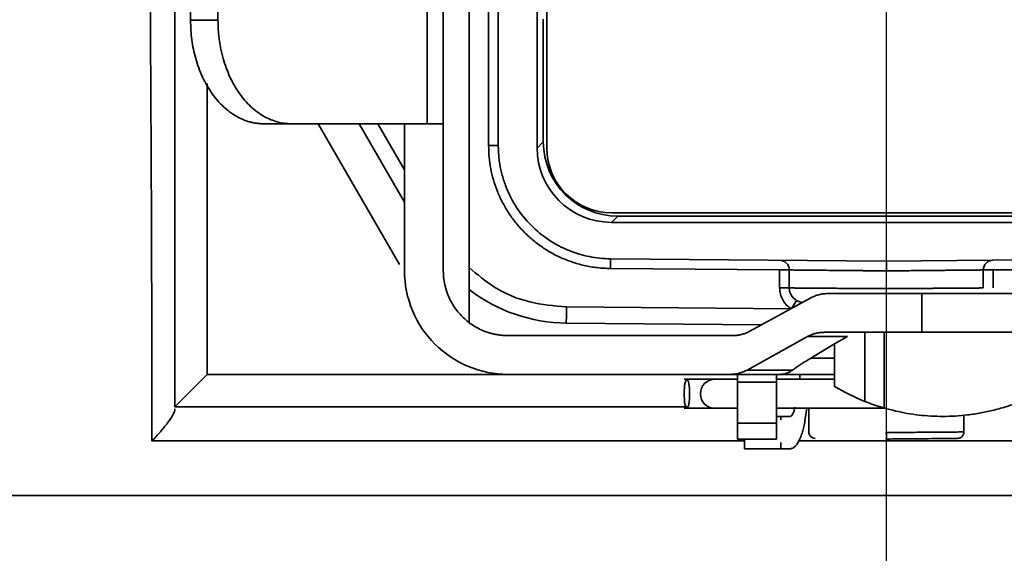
# Model space of a CAD drawing. Header units: millimetres. Extents: x 116 to 166, y 85 to 196.
# Tile 5 of 14: x 151.97 to 155.02, y 91.34 to 92.99. Entities that reach past the tile are written whole.
import ezdxf

# ---------------------------------------------------------------- set-up
doc = ezdxf.new("R2010")
doc.units = ezdxf.units.MM
doc.layers.add('SLD-0', color=179, linetype='Continuous')
doc.layers.add('标注层', color=7, linetype='Continuous')
doc.styles.add('SLDTEXTSTYLE1', font='GOTHIC.TTF', dxfattribs={"width": 0.79431})
doc.styles.add('SLDTEXTSTYLE2', font='GOTHIC.TTF', dxfattribs={"width": 0.913})
doc.dimstyles.new('SLDDIMSTYLE0', dxfattribs={"dimtxt": 2.5, "dimasz": 3.5, "dimexe": 0, "dimexo": 0.0625, "dimgap": 0.625, "dimtad": 2, "dimlfac": 10, "dimrnd": 1e-09, "dimzin": 12, "dimdsep": 46, "dimtxsty": 'SLDTEXTSTYLE1', "dimblk1": 'NONE', "dimblk2": 'NONE', "dimsah": 1, "dimcen": 0.09, "dimadec": 0, "dimazin": 3, "dimtfac": 1, "dimtofl": 0, "dimtmove": 0, "dimatfit": 3, "dimldrblk": 'NONE', "dimfxl": 0, "dimfrac": 2, "dimtolj": 1, "dimtzin": 12, "dimarcsym": 0})

# ---------------------------------------------------------------- blocks, each defined once
blk = doc.blocks.new('_D_6')
at = {"layer": '标注层'}
for p, q in [((140.2384, 108.0369), (140.2384, 85.2751)), ((154.6534, 93.8219), (154.6534, 85.2751)), ((154.6534, 85.7751), (140.2384, 85.7751))]:
    blk.add_line(p, q, dxfattribs=at)
for points in [[(140.2384, 85.7751), (142.2384, 85.5251), (142.2384, 86.0251)], [(154.6534, 85.7751), (152.6534, 86.0251), (152.6534, 85.5251)]]:
    blk.add_solid(points, dxfattribs=at)
at = {"layer": '标注层', "insert": (143.1386, 88.9978), "char_height": 2.5, "attachment_point": 1, "style": 'SLDTEXTSTYLE2'}
blk.add_mtext('144.15', dxfattribs=at)
blk = doc.blocks.new('_NONE')

msp = doc.modelspace()

# ---------------------------------------------------------------- linework, layer by layer
at = {"layer": 'SLD-0', "color": 179, "linetype": 'Continuous', "lineweight": 35}
for p, q in [((152.4534, 91.7969), (152.4534, 94.9969)), ((153.3634, 92.0565), (153.3634, 94.8374)), ((153.4234, 92.6043), (153.4234, 94.2894)), ((153.4534, 94.2894), (153.4534, 92.6043)), ((153.5734, 94.2969), (153.5734, 92.5969)), ((153.2336, 94.2219), (153.2336, 92.6719)), ((153.2834, 94.2219), (153.2834, 92.6719)), ((152.5017, 92.9919), (152.5017, 93.9019)), ((152.5865, 93.9019), (152.5865, 92.9919)), ((153.6034, 92.5969), (153.6034, 93.0266)), ((152.5017, 92.9919), (152.5865, 92.9919)), ((153.5926, 92.6161), (153.5926, 92.9956)), ((152.7279, 92.6719), (152.8128, 92.6719)), ((152.8128, 92.6719), (153.2336, 92.6719)), ((153.1477, 92.2369), (152.8965, 92.6719)), ((153.1634, 92.4295), (153.0235, 92.6719)), ((153.1634, 92.6719), (153.1634, 92.2169)), ((153.2834, 92.2169), (153.2834, 92.6719)), ((153.4234, 92.6043), (153.4534, 92.6043)), ((153.5734, 92.5969), (153.5926, 92.6161)), ((155.5034, 92.3969), (153.8034, 92.3969)), ((153.8226, 92.3861), (153.8034, 92.3669)), ((153.8034, 92.3669), (155.5034, 92.3669)), ((155.4842, 92.3861), (153.8226, 92.3861)), ((153.8001, 92.2243), (153.8004, 92.2543)), ((153.8004, 92.2543), (154.6534, 92.2469)), ((154.6534, 92.2469), (155.5065, 92.2543)), ((154.3234, 92.2197), (153.8001, 92.2243)), ((154.3234, 92.1641), (154.3234, 92.2197)), ((154.3534, 92.2197), (154.3534, 92.1641)), ((154.9534, 92.2197), (154.9534, 92.1641)), ((155.5067, 92.2243), (154.9834, 92.2197)), ((154.9834, 92.2197), (154.9834, 92.1641)), ((154.3534, 92.1641), (154.3234, 92.1641)), ((154.7634, 92.1469), (154.4726, 92.1469)), ((154.7634, 92.1469), (154.7634, 92.0269)), ((154.4199, 92.1335), (154.2314, 92.0303)), ((154.2679, 92.0502), (153.6637, 92.0555)), ((154.4614, 92.0269), (154.7634, 92.0269)), ((154.5871, 92.0269), (154.5871, 91.8133)), ((154.647, 91.7927), (154.647, 92.0269)), ((154.1787, 92.0169), (153.4834, 92.0169)), ((154.2228, 91.9103), (154.4092, 92.0135)), ((154.5336, 92.0135), (154.4092, 92.0135)), ((154.4198, 91.9469), (154.4934, 91.9912)), ((154.5336, 92.0135), (154.4934, 91.9912)), ((154.4934, 91.9912), (154.4934, 91.9469)), ((154.4934, 91.9469), (154.4198, 91.9469)), ((154.4934, 91.9469), (154.4934, 91.8598)), ((154.3635, 91.9103), (154.2228, 91.9103)), ((152.4534, 91.7969), (152.5534, 91.8969)), ((154.1706, 91.8969), (153.4834, 91.8969)), ((154.1234, 91.8819), (154.0282, 91.8819)), ((154.1934, 91.8819), (154.1234, 91.8819)), ((154.3253, 91.8969), (154.1706, 91.8969)), ((154.3134, 91.8723), (154.1934, 91.8723)), ((154.1934, 91.8723), (154.1934, 91.7461)), ((154.4934, 91.8819), (154.3134, 91.8819)), ((154.3134, 91.8723), (154.3134, 91.7461)), ((154.4934, 91.8969), (154.3253, 91.8969)), ((154.3869, 91.8969), (154.3845, 91.8819)), ((154.0366, 91.7969), (152.4534, 91.7969)), ((154.0282, 91.7919), (154.1234, 91.7919)), ((154.1234, 91.7919), (154.1932, 91.7919)), ((154.3134, 91.7919), (154.6515, 91.7919)), ((154.4018, 91.7535), (154.4079, 91.7919)), ((154.4134, 91.7919), (154.4134, 91.7166)), ((154.3274, 91.7669), (154.3134, 91.7669)), ((154.3274, 91.7669), (154.3274, 91.7567)), ((154.3553, 91.7669), (154.3274, 91.7669)), ((154.8934, 91.7166), (154.8934, 91.7712)), ((154.1934, 91.7461), (154.3134, 91.7461)), ((154.1932, 91.6969), (154.3137, 91.6969)), ((154.2146, 91.6969), (154.2146, 91.6669)), ((154.3274, 91.6669), (154.2146, 91.6669)), ((154.3274, 91.6863), (154.3274, 91.6669)), ((154.3274, 91.6669), (154.3553, 91.6669)), ((154.6534, 91.5219), (146.7534, 91.5219)), ((162.5534, 91.5219), (154.6534, 91.5219))]:
    msp.add_line(p, q, dxfattribs=at)
at = {"layer": 'SLD-0', "color": 8, "linetype": 'Continuous', "lineweight": 35}
for p, q in [((152.5534, 92.7963), (152.5534, 91.8969)), ((153.1634, 92.5295), (153.0813, 92.6719)), ((154.3617, 92.1016), (154.3756, 92.1253)), ((154.3578, 92.0994), (153.6642, 92.1055)), ((152.5534, 91.8969), (153.4834, 91.8969)), ((154.2146, 91.6909), (152.3821, 91.6909)), ((156.9247, 91.6909), (154.3824, 91.6909))]:
    msp.add_line(p, q, dxfattribs=at)
at = {"layer": 'SLD-0', "color": 179, "linetype": 'Continuous', "lineweight": 35}
for centre, radius, start, end in [((153.8034, 92.5969), 0.2, 180, 270), ((154.3234, 92.2197), 0.03, 0, 89.5), ((154.9834, 92.2197), 0.03, 90.5, 180), ((153.6681, 92.5555), 0.5, 232.4626, 269.5), ((154.3984, 92.1641), 0.045, 180, 264.3975), ((154.1234, 91.8369), 0.045, 90, 270)]:
    msp.add_arc(centre, radius, start, end, dxfattribs=at)
for centre in [(153.8226, 92.6161), (153.8034, 92.5969)]:
    msp.add_ellipse(centre, major_axis=(-0.1626, -0.1626), ratio=0.999924, start_param=5.497825, end_param=7.068545, dxfattribs=at)
for points, knots in [([(152.3821, 91.6909), (152.3821, 91.7783), (152.382, 91.8655), (152.3818, 92.037), (152.3816, 92.1211), (152.3811, 92.2859), (152.3808, 92.3666), (152.3803, 92.4851), (152.3801, 92.5241), (152.3797, 92.6014), (152.3795, 92.6395), (152.3785, 92.8259), (152.3776, 92.9631), (152.3766, 93.2227), (152.3763, 93.3441), (152.3769, 93.5844), (152.3776, 93.7033), (152.3799, 93.9529), (152.3816, 94.0842), (152.3843, 94.2953), (152.3852, 94.368), (152.3865, 94.4815), (152.3869, 94.52), (152.3877, 94.5987), (152.3881, 94.6389), (152.3899, 94.8418), (152.3909, 95.0103), (152.3913, 95.1843)], [0, 0, 0, 0, 0.0625, 0.0625, 0.125, 0.125, 0.1875, 0.1875, 0.21875, 0.21875, 0.25, 0.25, 0.375, 0.375, 0.5, 0.5, 0.625, 0.625, 0.75, 0.75, 0.8125, 0.8125, 0.84375, 0.84375, 0.875, 0.875, 1, 1, 1, 1]), ([(152.7279, 92.6719), (152.7239, 92.672), (152.7157, 92.6721), (152.7035, 92.6736), (152.6915, 92.6758), (152.6796, 92.6791), (152.6678, 92.6832), (152.6561, 92.6882), (152.634, 92.6997), (152.6028, 92.7224), (152.5669, 92.7641), (152.5374, 92.8149), (152.5199, 92.8629), (152.5103, 92.9025), (152.5053, 92.9318), (152.5022, 92.9616), (152.5019, 92.9818), (152.5017, 92.9919)], [0, 0, 0, 0, 0.034577, 0.068899, 0.103066, 0.137178, 0.171336, 0.20564, 0.24019, 0.370056, 0.500029, 0.629895, 0.759867, 0.820111, 0.879854, 0.939638, 1, 1, 1, 1]), ([(152.5865, 92.9919), (152.5866, 92.9861), (152.5867, 92.9745), (152.5877, 92.9573), (152.5893, 92.9403), (152.5916, 92.9235), (152.5945, 92.9068), (152.5981, 92.8903), (152.6062, 92.859), (152.6223, 92.8149), (152.6517, 92.7641), (152.6876, 92.7224), (152.7216, 92.6977), (152.7496, 92.6841), (152.7703, 92.6771), (152.7914, 92.6727), (152.8057, 92.6721), (152.8128, 92.6719)], [0, 0, 0, 0, 0.034577, 0.068899, 0.103066, 0.137178, 0.171336, 0.20564, 0.24019, 0.370056, 0.500029, 0.629895, 0.759867, 0.820111, 0.879854, 0.939638, 1, 1, 1, 1]), ([(153.2834, 92.6719), (153.2833, 92.6719), (153.2831, 92.6719), (153.2815, 92.6719), (153.2789, 92.6719), (153.2753, 92.6719), (153.2696, 92.6719), (153.2611, 92.6719), (153.2488, 92.6719), (153.2387, 92.6719), (153.2336, 92.6719)], [0, 0, 0, 0, 0.09975, 0.198839, 0.297891, 0.397527, 0.49836, 0.6661, 0.832344, 1, 1, 1, 1]), ([(153.8001, 92.2243), (153.7933, 92.2245), (153.7796, 92.2248), (153.7593, 92.2267), (153.7392, 92.2295), (153.7194, 92.2335), (153.6997, 92.2385), (153.6802, 92.2446), (153.6556, 92.2538), (153.6262, 92.2674), (153.5931, 92.287), (153.5619, 92.31), (153.5331, 92.3363), (153.5071, 92.3654), (153.4843, 92.3968), (153.465, 92.43), (153.4496, 92.4641), (153.4378, 92.4987), (153.4295, 92.5333), (153.4244, 92.5686), (153.4237, 92.5924), (153.4234, 92.6043)], [0, 0, 0, 0, 0.034567, 0.068883, 0.103046, 0.137155, 0.17131, 0.205611, 0.240155, 0.304403, 0.368741, 0.434339, 0.500029, 0.565627, 0.631317, 0.695565, 0.759902, 0.820143, 0.879884, 0.939658, 1, 1, 1, 1]), ([(153.4534, 92.6043), (153.4535, 92.598), (153.4537, 92.5854), (153.4553, 92.5667), (153.4577, 92.5482), (153.4612, 92.5298), (153.4657, 92.5117), (153.4712, 92.4937), (153.4835, 92.4597), (153.5081, 92.4117), (153.5532, 92.3563), (153.6082, 92.3107), (153.6602, 92.2835), (153.7032, 92.2684), (153.735, 92.2605), (153.7675, 92.2555), (153.7894, 92.2547), (153.8004, 92.2543)], [0, 0, 0, 0, 0.03459, 0.068927, 0.103111, 0.137241, 0.171417, 0.205738, 0.240303, 0.370117, 0.500028, 0.629842, 0.759754, 0.820028, 0.879804, 0.939617, 1, 1, 1, 1]), ([(154.6534, 92.2469), (154.6534, 92.2468), (154.6535, 92.2466), (154.6535, 92.2453), (154.6536, 92.2423), (154.6535, 92.2344), (154.6535, 92.2239), (154.6534, 92.2169)], [0, 0, 0, 0, 0.1066493, 0.2192524, 0.3364739, 0.5587003, 1, 1, 1, 1]), ([(153.4834, 91.8969), (153.4415, 91.8969), (153.3997, 91.9052), (153.3223, 91.9373), (153.2868, 91.961), (153.2275, 92.0202), (153.2038, 92.0557), (153.1718, 92.1331), (153.1634, 92.175), (153.1634, 92.2169)], [0, 0, 0, 0, 0.25, 0.25, 0.5, 0.5, 0.75, 0.75, 1, 1, 1, 1]), ([(153.4834, 92.0169), (153.4792, 92.0169), (153.4708, 92.0171), (153.4583, 92.0183), (153.4459, 92.0203), (153.4337, 92.023), (153.4216, 92.0265), (153.4009, 92.034), (153.3728, 92.0485), (153.3411, 92.0745), (153.315, 92.1062), (153.2986, 92.1381), (153.2892, 92.167), (153.2843, 92.1917), (153.2837, 92.2085), (153.2834, 92.2169)], [0, 0, 0, 0, 0.0403222, 0.0803171, 0.1201425, 0.159958, 0.1999236, 0.2401972, 0.3700419, 0.5000573, 0.629902, 0.7599174, 0.8400454, 0.9196463, 1, 1, 1, 1]), ([(154.3534, 92.2197), (154.3534, 92.2197), (154.3532, 92.2197), (154.3524, 92.2197), (154.351, 92.2197), (154.3492, 92.2197), (154.3471, 92.2197), (154.3459, 92.2197), (154.3452, 92.2197), (154.3447, 92.2197), (154.3441, 92.2197), (154.3433, 92.2197), (154.342, 92.2197), (154.3391, 92.2197), (154.3349, 92.2197), (154.3294, 92.2197), (154.3256, 92.2197), (154.3234, 92.2197)], [0, 0, 0, 0, 0.097014, 0.177039, 0.240062, 0.36862, 0.434175, 0.467117, 0.480309, 0.500105, 0.518959, 0.533094, 0.566036, 0.631591, 0.760149, 0.860956, 1, 1, 1, 1]), ([(154.6534, 92.2169), (154.6475, 92.2169), (154.636, 92.217), (154.6193, 92.2172), (154.6038, 92.2173), (154.5895, 92.2175), (154.5763, 92.2176), (154.5642, 92.2177), (154.5533, 92.2178), (154.5435, 92.2179), (154.5254, 92.2181), (154.4997, 92.2183), (154.4682, 92.2186), (154.4404, 92.2189), (154.4164, 92.2191), (154.3963, 92.2193), (154.3802, 92.2195), (154.3679, 92.2196), (154.3595, 92.2197), (154.3544, 92.2197), (154.3537, 92.2197), (154.3534, 92.2197)], [0, 0, 0, 0, 0.037723, 0.073223, 0.106499, 0.137551, 0.166379, 0.192984, 0.217364, 0.23952, 0.259452, 0.34219, 0.422999, 0.501878, 0.578828, 0.653848, 0.726938, 0.798098, 0.867329, 0.93463, 1, 1, 1, 1]), ([(154.9534, 92.2197), (154.9533, 92.2197), (154.9531, 92.2197), (154.9515, 92.2197), (154.9489, 92.2197), (154.9451, 92.2197), (154.9402, 92.2196), (154.934, 92.2195), (154.9266, 92.2195), (154.9179, 92.2194), (154.9079, 92.2193), (154.8966, 92.2192), (154.8839, 92.2191), (154.87, 92.2189), (154.8549, 92.2188), (154.8384, 92.2186), (154.8208, 92.2185), (154.802, 92.2183), (154.7821, 92.2181), (154.7622, 92.2179), (154.741, 92.2177), (154.7169, 92.2175), (154.6871, 92.2172), (154.6652, 92.217), (154.6534, 92.2169)], [0, 0, 0, 0, 0.036893, 0.074453, 0.11268, 0.151574, 0.191135, 0.231364, 0.272259, 0.313822, 0.356052, 0.398949, 0.442513, 0.486744, 0.531643, 0.577208, 0.623441, 0.670341, 0.717908, 0.766142, 0.80795, 0.860865, 0.924883, 1, 1, 1, 1]), ([(154.9834, 92.2197), (154.9819, 92.2197), (154.9791, 92.2197), (154.9754, 92.2197), (154.9714, 92.2197), (154.9678, 92.2197), (154.9649, 92.2197), (154.9636, 92.2197), (154.9628, 92.2197), (154.9622, 92.2197), (154.9616, 92.2197), (154.9609, 92.2197), (154.9598, 92.2197), (154.9577, 92.2197), (154.9556, 92.2197), (154.9538, 92.2197), (154.9536, 92.2197), (154.9534, 92.2197)], [0, 0, 0, 0, 0.097015, 0.17704, 0.240062, 0.36862, 0.434175, 0.467117, 0.480309, 0.500117, 0.518959, 0.533094, 0.566036, 0.631591, 0.760149, 0.860958, 1, 1, 1, 1]), ([(154.3604, 92.0994), (154.3582, 92.1008), (154.3538, 92.1036), (154.3478, 92.1086), (154.3423, 92.1141), (154.3375, 92.1202), (154.3312, 92.13), (154.3249, 92.1445), (154.3239, 92.1575), (154.3234, 92.1641)], [0, 0, 0, 0, 0.101591, 0.201376, 0.300409, 0.399769, 0.500525, 0.748103, 1, 1, 1, 1]), ([(154.3534, 92.1641), (154.3535, 92.1641), (154.3537, 92.1641), (154.3554, 92.1641), (154.3582, 92.164), (154.3623, 92.164), (154.3679, 92.164), (154.3749, 92.1639), (154.3836, 92.1638), (154.3939, 92.1637), (154.406, 92.1636), (154.4199, 92.1635), (154.4357, 92.1634), (154.4533, 92.1633), (154.4727, 92.1632), (154.494, 92.163), (154.517, 92.1628), (154.5416, 92.1627), (154.5678, 92.1625), (154.5953, 92.1623), (154.624, 92.1621), (154.6436, 92.1619), (154.6534, 92.1619)], [0, 0, 0, 0, 0.037169, 0.075688, 0.115559, 0.15678, 0.199352, 0.243275, 0.288549, 0.335173, 0.383148, 0.432473, 0.48315, 0.535176, 0.588553, 0.643281, 0.699358, 0.756786, 0.815565, 0.875693, 0.937172, 1, 1, 1, 1]), ([(154.4199, 92.1335), (154.423, 92.135), (154.4298, 92.1385), (154.4417, 92.1427), (154.4562, 92.1461), (154.4669, 92.1466), (154.4726, 92.1469)], [0, 0, 0, 0, 0.187667, 0.416889, 0.68767, 1, 1, 1, 1]), ([(154.6534, 92.1619), (154.6591, 92.1619), (154.6703, 92.162), (154.687, 92.1621), (154.7034, 92.1622), (154.7195, 92.1623), (154.7351, 92.1625), (154.7504, 92.1626), (154.7651, 92.1627), (154.7794, 92.1628), (154.7931, 92.1629), (154.8063, 92.163), (154.8189, 92.163), (154.831, 92.1631), (154.8425, 92.1632), (154.8534, 92.1633), (154.8636, 92.1634), (154.8733, 92.1634), (154.8824, 92.1635), (154.8909, 92.1636), (154.8987, 92.1636), (154.906, 92.1637), (154.9127, 92.1637), (154.9189, 92.1638), (154.9244, 92.1638), (154.9294, 92.1639), (154.9339, 92.1639), (154.9379, 92.1639), (154.9414, 92.164), (154.9444, 92.164), (154.9469, 92.164), (154.949, 92.164), (154.9507, 92.1641), (154.9519, 92.1641), (154.9528, 92.1641), (154.9533, 92.1641), (154.9534, 92.1641), (154.9534, 92.1641)], [0, 0, 0, 0, 0.036008, 0.071579, 0.106713, 0.141409, 0.175667, 0.209488, 0.242872, 0.275818, 0.308327, 0.340398, 0.372032, 0.403228, 0.433987, 0.464309, 0.494193, 0.523639, 0.552648, 0.58122, 0.609354, 0.63705, 0.66431, 0.691131, 0.717515, 0.743462, 0.768971, 0.794043, 0.818677, 0.842873, 0.866633, 0.889954, 0.912838, 0.935285, 0.957294, 0.978866, 1, 1, 1, 1]), ([(154.7634, 92.1469), (154.7698, 92.1469), (154.7824, 92.1469), (154.8012, 92.1469), (154.8199, 92.1469), (154.8384, 92.1469), (154.8568, 92.1469), (154.8749, 92.1469), (154.8929, 92.1469), (154.9174, 92.1469), (154.9477, 92.1469), (154.9829, 92.1469), (155.0161, 92.1469), (155.0468, 92.1469), (155.0745, 92.1469), (155.0986, 92.1469), (155.1192, 92.1469), (155.1356, 92.1469), (155.1482, 92.1469), (155.1569, 92.1469), (155.1624, 92.1469), (155.1631, 92.1469), (155.1634, 92.1469)], [0, 0, 0, 0, 0.03025, 0.060297, 0.090206, 0.120045, 0.149881, 0.179782, 0.209815, 0.240046, 0.304316, 0.368671, 0.434309, 0.500032, 0.56567, 0.631394, 0.695664, 0.760019, 0.820236, 0.879946, 0.939688, 1, 1, 1, 1]), ([(153.6637, 92.0555), (153.6637, 92.0555), (153.6638, 92.0609), (153.6639, 92.0794), (153.664, 92.0924), (153.6642, 92.1055)], [0, 0, 0, 0, 0.5, 0.5, 1, 1, 1, 1]), ([(154.2314, 92.0303), (154.2282, 92.0286), (154.2216, 92.0253), (154.2113, 92.0216), (154.2007, 92.0189), (154.1898, 92.0172), (154.1825, 92.017), (154.1787, 92.0169)], [0, 0, 0, 0, 0.200978, 0.399458, 0.597448, 0.79697, 1, 1, 1, 1]), ([(154.4092, 92.0135), (154.4125, 92.0151), (154.4189, 92.0185), (154.4291, 92.0222), (154.4396, 92.0249), (154.4504, 92.0265), (154.4577, 92.0268), (154.4614, 92.0269)], [0, 0, 0, 0, 0.201214, 0.399777, 0.59773, 0.797133, 1, 1, 1, 1]), ([(155.1634, 92.0269), (155.1633, 92.0269), (155.1632, 92.0269), (155.1618, 92.0269), (155.1596, 92.0269), (155.1565, 92.0269), (155.1526, 92.0269), (155.1478, 92.0269), (155.142, 92.0269), (155.133, 92.0269), (155.1192, 92.0269), (155.0987, 92.0269), (155.0745, 92.0269), (155.0468, 92.0269), (155.0161, 92.0269), (154.9829, 92.0269), (154.9478, 92.0269), (154.9117, 92.0269), (154.8752, 92.0269), (154.8385, 92.0269), (154.8012, 92.0269), (154.7761, 92.0269), (154.7634, 92.0269)], [0, 0, 0, 0, 0.03025, 0.060297, 0.090206, 0.120045, 0.149881, 0.179782, 0.209815, 0.240046, 0.304316, 0.368671, 0.434309, 0.500032, 0.56567, 0.631394, 0.695664, 0.760019, 0.820236, 0.879946, 0.939688, 1, 1, 1, 1]), ([(154.4198, 91.9469), (154.4163, 91.9448), (154.4099, 91.9409), (154.4014, 91.9356), (154.3948, 91.9315), (154.3859, 91.9258), (154.3751, 91.9186), (154.3672, 91.9129), (154.3635, 91.9103)], [0, 0, 0, 0, 0.167804, 0.307364, 0.418678, 0.501752, 0.768729, 1, 1, 1, 1]), ([(154.2228, 91.9103), (154.2197, 91.9087), (154.213, 91.9052), (154.2012, 91.901), (154.1869, 91.8976), (154.1763, 91.8971), (154.1706, 91.8969)], [0, 0, 0, 0, 0.187875, 0.41717, 0.687883, 1, 1, 1, 1]), ([(154.3253, 91.8969), (154.3274, 91.8969), (154.3314, 91.8971), (154.337, 91.898), (154.3416, 91.8992), (154.3476, 91.9011), (154.3549, 91.9044), (154.3608, 91.9084), (154.3635, 91.9103)], [0, 0, 0, 0, 0.166006, 0.309439, 0.430298, 0.528592, 0.779913, 1, 1, 1, 1]), ([(154.0283, 91.8369), (154.0283, 91.8486), (154.0292, 91.8604), (154.0324, 91.877), (154.0345, 91.8819), (154.039, 91.8819), (154.0411, 91.877), (154.0443, 91.8604), (154.0452, 91.8486), (154.0452, 91.8369)], [0, 0, 0, 0, 0.25, 0.25, 0.5, 0.5, 0.75, 0.75, 1, 1, 1, 1]), ([(154.1934, 91.8969), (154.1934, 91.8968), (154.1934, 91.8966), (154.1934, 91.8953), (154.1934, 91.8933), (154.1934, 91.8895), (154.1934, 91.883), (154.1934, 91.8759), (154.1934, 91.8723)], [0, 0, 0, 0, 0.126649, 0.250888, 0.374795, 0.500462, 0.748072, 1, 1, 1, 1]), ([(154.3134, 91.8969), (154.3134, 91.8968), (154.3134, 91.8966), (154.3134, 91.8953), (154.3134, 91.8933), (154.3134, 91.8895), (154.3134, 91.883), (154.3134, 91.8759), (154.3134, 91.8723)], [0, 0, 0, 0, 0.126649, 0.250888, 0.374795, 0.500462, 0.748072, 1, 1, 1, 1]), ([(155.1634, 91.8598), (155.1572, 91.8562), (155.1449, 91.8489), (155.1258, 91.8388), (155.1065, 91.8292), (155.087, 91.8204), (155.0673, 91.8122), (155.0474, 91.8047), (155.0273, 91.7979), (155.0071, 91.7918), (154.9867, 91.7863), (154.9663, 91.7815), (154.9458, 91.7774), (154.9253, 91.774), (154.8989, 91.7705), (154.8666, 91.7676), (154.8287, 91.7665), (154.7912, 91.7676), (154.7544, 91.7707), (154.7179, 91.776), (154.6818, 91.7832), (154.6587, 91.7895), (154.647, 91.7927)], [0, 0, 0, 0, 0.043157, 0.08564, 0.12748, 0.16871, 0.209366, 0.249484, 0.289101, 0.328256, 0.36699, 0.405345, 0.443364, 0.481091, 0.518571, 0.587692, 0.65656, 0.723893, 0.791633, 0.860055, 0.929425, 1, 1, 1, 1]), ([(154.0452, 91.8369), (154.0452, 91.8251), (154.0443, 91.8134), (154.0411, 91.7967), (154.039, 91.7919), (154.0345, 91.7919), (154.0324, 91.7967), (154.0292, 91.8134), (154.0283, 91.8251), (154.0283, 91.8369)], [0, 0, 0, 0, 0.25, 0.25, 0.5, 0.5, 0.75, 0.75, 1, 1, 1, 1]), ([(154.5871, 91.8133), (154.5913, 91.8117), (154.5996, 91.8084), (154.6119, 91.804), (154.624, 91.7998), (154.6357, 91.7961), (154.6432, 91.7938), (154.647, 91.7927)], [0, 0, 0, 0, 0.207064, 0.410484, 0.610369, 0.806834, 1, 1, 1, 1]), ([(152.4534, 91.7904), (152.4534, 91.7858), (152.4509, 91.7792), (152.4427, 91.7641), (152.437, 91.7556), (152.4238, 91.7377), (152.4163, 91.7286), (152.4001, 91.7099), (152.3912, 91.7003), (152.3821, 91.6909)], [0, 0, 0, 0, 0.25, 0.25, 0.5, 0.5, 0.75, 0.75, 1, 1, 1, 1]), ([(154.3708, 91.7957), (154.3704, 91.7936), (154.3696, 91.7894), (154.3682, 91.7838), (154.3664, 91.7788), (154.3639, 91.7732), (154.3601, 91.768), (154.3569, 91.7672), (154.3553, 91.7669)], [0, 0, 0, 0, 0.126869, 0.25092, 0.374644, 0.500551, 0.748115, 1, 1, 1, 1]), ([(154.3553, 91.6669), (154.3565, 91.6669), (154.3588, 91.6671), (154.3624, 91.6682), (154.3659, 91.67), (154.3706, 91.6734), (154.3764, 91.6796), (154.3829, 91.6899), (154.3889, 91.7029), (154.3941, 91.7181), (154.3985, 91.7349), (154.4007, 91.7473), (154.4018, 91.7535)], [0, 0, 0, 0, 0.061447, 0.122563, 0.183645, 0.244986, 0.372375, 0.500072, 0.627461, 0.755158, 0.877349, 1, 1, 1, 1]), ([(154.3134, 91.7461), (154.3134, 91.7431), (154.3134, 91.7373), (154.3134, 91.7292), (154.3134, 91.722), (154.3134, 91.7155), (154.3134, 91.7087), (154.3134, 91.7023), (154.3134, 91.6977), (154.3134, 91.6971), (154.3134, 91.6969)], [0, 0, 0, 0, 0.101215, 0.200748, 0.299686, 0.399134, 0.500183, 0.667418, 0.832315, 1, 1, 1, 1]), ([(154.4134, 91.7191), (154.4137, 91.7166), (154.414, 91.7127), (154.4164, 91.708), (154.419, 91.7047), (154.4222, 91.7021), (154.4268, 91.6995), (154.4307, 91.6991), (154.4332, 91.6988)], [0, 0, 0, 0, 0.238997, 0.367838, 0.499513, 0.631258, 0.760304, 1, 1, 1, 1]), ([(154.8877, 91.7048), (154.8886, 91.7058), (154.8904, 91.7079), (154.8928, 91.7127), (154.8932, 91.7166), (154.8934, 91.7191)], [0, 0, 0, 0, 0.263583, 0.521556, 1, 1, 1, 1]), ([(154.6534, 91.6969), (154.6534, 91.697), (154.6535, 91.6971), (154.6535, 91.6987), (154.6535, 91.7016), (154.6535, 91.7059), (154.6535, 91.7111), (154.6534, 91.715), (154.6534, 91.7169)], [0, 0, 0, 0, 0.132948, 0.284697, 0.453204, 0.63364, 0.818689, 1, 1, 1, 1]), ([(154.6534, 91.6969), (154.6702, 91.697), (154.7038, 91.6973), (154.7514, 91.6977), (154.7941, 91.6981), (154.8293, 91.6984), (154.8554, 91.6986), (154.8711, 91.6988), (154.8724, 91.6988), (154.873, 91.6988)], [0, 0, 0, 0, 0.14564, 0.291223, 0.436493, 0.581889, 0.727214, 0.87245, 1, 1, 1, 1]), ([(154.8877, 91.7048), (154.8867, 91.7038), (154.8846, 91.702), (154.8799, 91.6995), (154.876, 91.6991), (154.8734, 91.6988)], [0, 0, 0, 0, 0.263562, 0.52153, 1, 1, 1, 1])]:
    msp.add_open_spline(points, degree=3, knots=knots, dxfattribs=at)
at = {"layer": 'SLD-0', "color": 8, "linetype": 'Continuous', "lineweight": 35}
for points, knots in [([(153.6642, 92.1055), (153.626, 92.1088), (153.5484, 92.1155), (153.4436, 92.1585), (153.3885, 92.2058), (153.3634, 92.2272)], [0, 0, 0, 0, 0.34527, 0.702513, 1, 1, 1, 1]), ([(154.6534, 91.7169), (154.676, 91.717), (154.7183, 91.7174), (154.7858, 91.7179), (154.8391, 91.7184), (154.8737, 91.7186), (154.8908, 91.7188), (154.8921, 91.7188), (154.8927, 91.7188)], [0, 0, 0, 0, 0.179709, 0.336687, 0.581129, 0.729351, 0.875399, 1, 1, 1, 1])]:
    msp.add_open_spline(points, degree=3, knots=knots, dxfattribs=at)
at = {"layer": 'SLD-0', "color": 179, "linetype": 'Continuous', "lineweight": 35}
for points, degree in [([(154.5871, 91.8133), (154.5547, 91.8263), (154.5233, 91.8419), (154.4934, 91.8598)], 3), ([(154.1934, 91.7461), (154.1934, 91.7312), (154.1934, 91.7186), (154.1934, 91.71)], 3), ([(154.1934, 91.71), (154.1934, 91.7015), (154.1934, 91.6969)], 2)]:
    msp.add_open_spline(points, degree=degree, dxfattribs=at)

# ---------------------------------------------------------------- dimensions: what is measured, and where the dimension line sits
at = {"layer": '标注层'}
dim = msp.add_linear_dim(base=(154.6534, 85.7751), p1=(140.2384, 108.5369), p2=(154.6534, 94.3219), dimstyle='SLDDIMSTYLE0', dxfattribs=at)
dim.commit()
dim.dimension.update_dxf_attribs({"geometry": '_D_6', "text_midpoint": (147.4459, 85.7751), "dimtype": 160})

doc.saveas('drawing.dxf')
